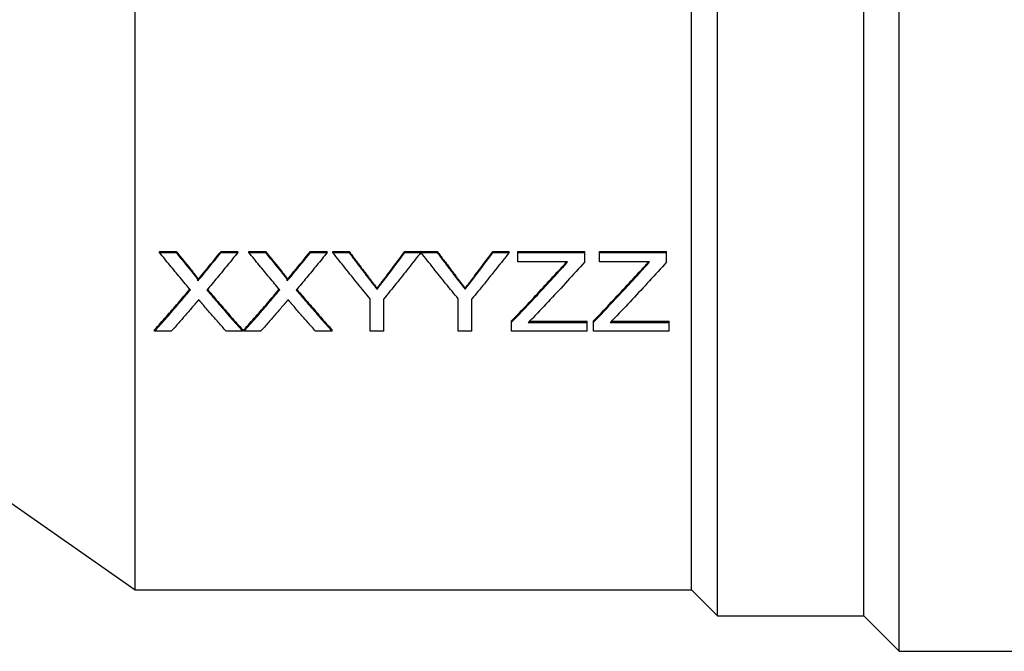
# Model space of a CAD drawing. Header units: millimetres. Extents: x 47 to 3731, y 22 to 390.
# Tile 3 of 11: x 284 to 330, y 165 to 194. Entities that reach past the tile are written whole.
import ezdxf

# ---------------------------------------------------------------- set-up
doc = ezdxf.new("R2010")
doc.units = ezdxf.units.MM
doc.layers.add('DETAIL', color=2, linetype='Continuous')

msp = doc.modelspace()

# ---------------------------------------------------------------- linework, layer by layer
at = {"layer": 'DETAIL'}
for p, q in [((325.334, 164.932), (325.334, 237.232)), ((316.884, 166.582), (316.884, 235.582)), ((323.684, 166.582), (323.684, 235.582)), ((289.824, 167.782), (289.824, 234.382)), ((315.684, 167.782), (315.684, 234.382)), ((290.954, 183.466), (290.954, 183.519)), ((290.954, 183.519), (291.718, 183.519)), ((291.718, 183.466), (291.718, 183.519)), ((293.813, 183.466), (293.813, 183.519)), ((293.813, 183.519), (294.589, 183.519)), ((294.589, 183.466), (294.589, 183.519)), ((295.108, 183.466), (295.108, 183.519)), ((295.108, 183.519), (295.872, 183.519)), ((295.872, 183.466), (295.872, 183.519)), ((297.967, 183.466), (297.967, 183.519)), ((297.967, 183.519), (298.743, 183.519)), ((298.743, 183.466), (298.743, 183.519)), ((299.01, 183.466), (299.01, 183.519)), ((299.01, 183.519), (299.761, 183.519)), ((299.761, 183.466), (299.761, 183.519)), ((302.355, 183.519), (303.101, 183.526)), ((302.355, 183.466), (302.355, 183.519)), ((303.101, 183.473), (303.101, 183.526)), ((303.106, 183.466), (303.106, 183.519)), ((303.106, 183.519), (303.857, 183.519)), ((303.857, 183.466), (303.857, 183.519)), ((306.452, 183.466), (306.452, 183.519)), ((306.452, 183.519), (307.203, 183.519)), ((307.203, 183.466), (307.203, 183.519)), ((307.6, 183.466), (307.6, 183.519)), ((307.6, 183.519), (310.715, 183.519)), ((310.715, 183.466), (310.715, 183.519)), ((311.408, 183.466), (311.408, 183.519)), ((311.408, 183.519), (314.523, 183.519)), ((314.523, 183.466), (314.523, 183.519)), ((290.954, 183.466), (291.718, 183.466)), ((293.813, 183.466), (294.589, 183.466)), ((295.108, 183.466), (295.872, 183.466)), ((297.967, 183.466), (298.743, 183.466)), ((299.01, 183.466), (299.761, 183.466)), ((302.355, 183.466), (303.101, 183.473)), ((303.106, 183.466), (303.857, 183.466)), ((306.452, 183.466), (307.203, 183.466)), ((307.6, 183.466), (310.715, 183.466)), ((307.6, 183.026), (307.6, 183.466)), ((310.715, 183.026), (310.715, 183.466)), ((311.408, 183.466), (314.523, 183.466)), ((311.408, 183.026), (311.408, 183.466)), ((314.523, 183.026), (314.523, 183.466)), ((309.919, 183.026), (307.6, 183.026)), ((313.727, 183.026), (311.408, 183.026)), ((292.737, 182.15), (292.737, 182.206)), ((296.891, 182.15), (296.891, 182.206)), ((301.059, 181.757), (301.059, 181.815)), ((305.155, 181.757), (305.155, 181.815)), ((300.741, 179.804), (300.741, 181.312)), ((301.376, 179.804), (301.376, 181.312)), ((304.837, 179.804), (304.837, 181.312)), ((305.472, 179.804), (305.472, 181.312)), ((290.723, 179.804), (290.723, 179.867)), ((294.819, 179.804), (294.819, 179.867)), ((294.877, 179.804), (294.877, 179.867)), ((298.973, 179.804), (298.973, 179.867)), ((307.312, 180.225), (307.312, 180.287)), ((307.312, 179.804), (307.312, 180.225)), ((308.092, 180.208), (310.831, 180.208)), ((308.153, 180.27), (310.831, 180.27)), ((310.831, 180.208), (310.831, 180.27)), ((310.831, 179.804), (310.831, 180.208)), ((311.119, 180.225), (311.119, 180.287)), ((311.119, 179.804), (311.119, 180.225)), ((311.9, 180.208), (314.639, 180.208)), ((311.96, 180.27), (314.639, 180.27)), ((314.639, 180.208), (314.639, 180.27)), ((314.639, 179.804), (314.639, 180.208)), ((291.498, 179.804), (290.723, 179.804)), ((294.819, 179.804), (294.054, 179.804)), ((295.651, 179.804), (294.877, 179.804)), ((298.973, 179.804), (298.208, 179.804)), ((301.376, 179.804), (300.741, 179.804)), ((305.472, 179.804), (304.837, 179.804)), ((310.831, 179.804), (307.312, 179.804)), ((314.639, 179.804), (311.119, 179.804)), ((281.184, 173.832), (289.824, 167.782)), ((289.824, 167.782), (315.684, 167.782)), ((315.684, 167.782), (316.884, 166.582)), ((316.884, 166.582), (323.684, 166.582)), ((323.684, 166.582), (325.334, 164.932)), ((325.334, 164.932), (332.134, 164.932))]:
    msp.add_line(p, q, dxfattribs=at)
at = {"layer": 'DETAIL', "flags": 128}
for points in [[(299.761, 183.519), (299.797, 183.47), (299.834, 183.422), (299.87, 183.373), (299.907, 183.324), (299.943, 183.276), (299.979, 183.228), (300.016, 183.179), (300.052, 183.131), (300.088, 183.083), (300.125, 183.034), (300.161, 182.986), (300.197, 182.938), (300.234, 182.89), (300.27, 182.842), (300.307, 182.794), (300.343, 182.746), (300.379, 182.699), (300.416, 182.651), (300.452, 182.603), (300.488, 182.556), (300.525, 182.508), (300.561, 182.46), (300.597, 182.413), (300.634, 182.365)], [(303.857, 183.519), (303.894, 183.47), (303.93, 183.422), (303.966, 183.373), (304.003, 183.324), (304.039, 183.276), (304.075, 183.228), (304.112, 183.179), (304.148, 183.131), (304.185, 183.083), (304.221, 183.034), (304.257, 182.986), (304.294, 182.938), (304.33, 182.89), (304.366, 182.842), (304.403, 182.794), (304.439, 182.746), (304.475, 182.699), (304.512, 182.651), (304.548, 182.603), (304.584, 182.556), (304.621, 182.508), (304.657, 182.46), (304.694, 182.413), (304.73, 182.365)], [(292.386, 181.73), (292.327, 181.801), (292.267, 181.872), (292.207, 181.943), (292.148, 182.014), (292.088, 182.086), (292.028, 182.157), (291.969, 182.229), (291.909, 182.301), (291.849, 182.373), (291.79, 182.445), (291.73, 182.517), (291.67, 182.589), (291.611, 182.662), (291.551, 182.734), (291.491, 182.807), (291.432, 182.879), (291.372, 182.952), (291.312, 183.025), (291.252, 183.099), (291.193, 183.172), (291.133, 183.245), (291.073, 183.319), (291.014, 183.392), (290.954, 183.466)], [(294.589, 183.466), (294.529, 183.392), (294.469, 183.318), (294.41, 183.244), (294.35, 183.171), (294.29, 183.097), (294.231, 183.024), (294.171, 182.951), (294.111, 182.877), (294.052, 182.804), (293.992, 182.732), (293.932, 182.659), (293.872, 182.586), (293.813, 182.514), (293.753, 182.441), (293.693, 182.369), (293.634, 182.297), (293.574, 182.225), (293.514, 182.153), (293.455, 182.081), (293.395, 182.009), (293.335, 181.938), (293.276, 181.867), (293.216, 181.795), (293.156, 181.724)], [(296.54, 181.73), (296.481, 181.801), (296.421, 181.872), (296.361, 181.943), (296.302, 182.014), (296.242, 182.086), (296.182, 182.157), (296.123, 182.229), (296.063, 182.301), (296.003, 182.373), (295.943, 182.445), (295.884, 182.517), (295.824, 182.589), (295.764, 182.662), (295.705, 182.734), (295.645, 182.807), (295.585, 182.879), (295.526, 182.952), (295.466, 183.025), (295.406, 183.099), (295.347, 183.172), (295.287, 183.245), (295.227, 183.319), (295.168, 183.392), (295.108, 183.466)], [(298.743, 183.466), (298.683, 183.392), (298.623, 183.318), (298.563, 183.244), (298.504, 183.171), (298.444, 183.097), (298.384, 183.024), (298.325, 182.951), (298.265, 182.877), (298.205, 182.804), (298.146, 182.732), (298.086, 182.659), (298.026, 182.586), (297.967, 182.514), (297.907, 182.441), (297.847, 182.369), (297.788, 182.297), (297.728, 182.225), (297.668, 182.153), (297.609, 182.081), (297.549, 182.009), (297.489, 181.938), (297.429, 181.867), (297.37, 181.795), (297.31, 181.724)], [(300.741, 181.312), (300.669, 181.399), (300.597, 181.487), (300.525, 181.575), (300.453, 181.663), (300.38, 181.751), (300.308, 181.84), (300.236, 181.928), (300.164, 182.017), (300.092, 182.106), (300.02, 182.196), (299.948, 182.285), (299.876, 182.375), (299.804, 182.465), (299.731, 182.555), (299.659, 182.645), (299.587, 182.735), (299.515, 182.826), (299.443, 182.917), (299.371, 183.008), (299.299, 183.099), (299.227, 183.191), (299.154, 183.282), (299.082, 183.374), (299.01, 183.466)], [(299.761, 183.466), (299.797, 183.417), (299.834, 183.369), (299.87, 183.32), (299.907, 183.271), (299.943, 183.223), (299.979, 183.174), (300.016, 183.125), (300.052, 183.077), (300.088, 183.029), (300.125, 182.98), (300.161, 182.932), (300.197, 182.884), (300.234, 182.836), (300.27, 182.787), (300.307, 182.739), (300.343, 182.691), (300.379, 182.643), (300.416, 182.596), (300.452, 182.548), (300.488, 182.5), (300.525, 182.452), (300.561, 182.404), (300.597, 182.357), (300.634, 182.309)], [(303.101, 183.473), (303.029, 183.381), (302.957, 183.289), (302.885, 183.197), (302.813, 183.105), (302.741, 183.014), (302.67, 182.922), (302.598, 182.831), (302.526, 182.74), (302.454, 182.649), (302.382, 182.559), (302.31, 182.468), (302.238, 182.378), (302.166, 182.288), (302.094, 182.198), (302.023, 182.109), (301.951, 182.019), (301.879, 181.93), (301.807, 181.841), (301.735, 181.752), (301.663, 181.664), (301.591, 181.576), (301.519, 181.487), (301.448, 181.399), (301.376, 181.312)], [(304.837, 181.312), (304.765, 181.399), (304.693, 181.487), (304.621, 181.575), (304.549, 181.663), (304.477, 181.751), (304.404, 181.84), (304.332, 181.928), (304.26, 182.017), (304.188, 182.106), (304.116, 182.196), (304.044, 182.285), (303.972, 182.375), (303.9, 182.465), (303.828, 182.555), (303.755, 182.645), (303.683, 182.735), (303.611, 182.826), (303.539, 182.917), (303.467, 183.008), (303.395, 183.099), (303.323, 183.191), (303.251, 183.282), (303.179, 183.374), (303.106, 183.466)], [(303.857, 183.466), (303.894, 183.417), (303.93, 183.369), (303.966, 183.32), (304.003, 183.271), (304.039, 183.223), (304.075, 183.174), (304.112, 183.125), (304.148, 183.077), (304.185, 183.029), (304.221, 182.98), (304.257, 182.932), (304.294, 182.884), (304.33, 182.836), (304.366, 182.787), (304.403, 182.739), (304.439, 182.691), (304.475, 182.643), (304.512, 182.596), (304.548, 182.548), (304.584, 182.5), (304.621, 182.452), (304.657, 182.404), (304.694, 182.357), (304.73, 182.309)], [(307.203, 183.466), (307.13, 183.374), (307.058, 183.282), (306.986, 183.191), (306.914, 183.099), (306.842, 183.008), (306.77, 182.917), (306.698, 182.826), (306.626, 182.735), (306.554, 182.645), (306.481, 182.555), (306.409, 182.465), (306.337, 182.375), (306.265, 182.285), (306.193, 182.196), (306.121, 182.106), (306.049, 182.017), (305.977, 181.928), (305.904, 181.84), (305.832, 181.751), (305.76, 181.663), (305.688, 181.575), (305.616, 181.487), (305.544, 181.399), (305.472, 181.312)], [(307.312, 180.287), (307.404, 180.382), (307.496, 180.478), (307.589, 180.574), (307.681, 180.67), (307.773, 180.766), (307.866, 180.863), (307.958, 180.96), (308.05, 181.057), (308.143, 181.154), (308.235, 181.252), (308.327, 181.35), (308.419, 181.448), (308.512, 181.547), (308.604, 181.646), (308.696, 181.745), (308.789, 181.844), (308.881, 181.944), (308.973, 182.043), (309.066, 182.143), (309.158, 182.244), (309.25, 182.344), (309.343, 182.445), (309.435, 182.546), (309.527, 182.647)], [(310.715, 183.026), (310.615, 182.914), (310.515, 182.803), (310.415, 182.692), (310.315, 182.582), (310.215, 182.472), (310.114, 182.362), (310.014, 182.252), (309.914, 182.143), (309.814, 182.034), (309.714, 181.925), (309.614, 181.817), (309.513, 181.708), (309.413, 181.601), (309.313, 181.493), (309.213, 181.386), (309.113, 181.279), (309.013, 181.172), (308.912, 181.066), (308.812, 180.96), (308.712, 180.854), (308.612, 180.749), (308.512, 180.644), (308.411, 180.539), (308.311, 180.435)], [(311.119, 180.287), (311.212, 180.382), (311.304, 180.478), (311.396, 180.574), (311.489, 180.67), (311.581, 180.766), (311.673, 180.863), (311.766, 180.96), (311.858, 181.057), (311.95, 181.154), (312.043, 181.252), (312.135, 181.35), (312.227, 181.448), (312.32, 181.547), (312.412, 181.646), (312.504, 181.745), (312.596, 181.844), (312.689, 181.944), (312.781, 182.043), (312.873, 182.143), (312.966, 182.244), (313.058, 182.344), (313.15, 182.445), (313.243, 182.546), (313.335, 182.647)], [(314.523, 183.026), (314.423, 182.914), (314.323, 182.803), (314.223, 182.692), (314.122, 182.582), (314.022, 182.472), (313.922, 182.362), (313.822, 182.252), (313.722, 182.143), (313.622, 182.034), (313.521, 181.925), (313.421, 181.817), (313.321, 181.708), (313.221, 181.601), (313.121, 181.493), (313.021, 181.386), (312.92, 181.279), (312.82, 181.172), (312.72, 181.066), (312.62, 180.96), (312.52, 180.854), (312.42, 180.749), (312.319, 180.644), (312.219, 180.539), (312.119, 180.435)], [(292.504, 182.561), (292.519, 182.542), (292.534, 182.524), (292.548, 182.506), (292.562, 182.49), (292.574, 182.474), (292.586, 182.459), (292.596, 182.445), (292.607, 182.433), (292.616, 182.421), (292.623, 182.412), (292.628, 182.404), (292.639, 182.39), (292.652, 182.372), (292.664, 182.356), (292.674, 182.34), (292.684, 182.326), (292.693, 182.312), (292.701, 182.299), (292.709, 182.286), (292.716, 182.273), (292.724, 182.259), (292.731, 182.244), (292.736, 182.226), (292.737, 182.206)], [(292.504, 182.506), (292.519, 182.486), (292.534, 182.468), (292.548, 182.45), (292.562, 182.434), (292.574, 182.418), (292.586, 182.403), (292.596, 182.389), (292.607, 182.377), (292.616, 182.365), (292.624, 182.354), (292.632, 182.343), (292.639, 182.334), (292.652, 182.316), (292.664, 182.299), (292.675, 182.284), (292.684, 182.27), (292.692, 182.257), (292.7, 182.245), (292.71, 182.227), (292.719, 182.212), (292.726, 182.199), (292.733, 182.182), (292.736, 182.168), (292.737, 182.15)], [(296.657, 182.561), (296.673, 182.542), (296.688, 182.524), (296.702, 182.506), (296.715, 182.49), (296.728, 182.474), (296.739, 182.459), (296.75, 182.445), (296.76, 182.433), (296.77, 182.421), (296.776, 182.412), (296.782, 182.404), (296.792, 182.39), (296.806, 182.372), (296.817, 182.356), (296.828, 182.34), (296.838, 182.326), (296.847, 182.312), (296.855, 182.299), (296.863, 182.286), (296.87, 182.273), (296.878, 182.259), (296.884, 182.244), (296.89, 182.226), (296.891, 182.206)], [(296.657, 182.506), (296.673, 182.486), (296.688, 182.468), (296.702, 182.45), (296.715, 182.434), (296.728, 182.418), (296.739, 182.403), (296.75, 182.389), (296.76, 182.377), (296.77, 182.365), (296.778, 182.354), (296.786, 182.343), (296.792, 182.334), (296.806, 182.316), (296.818, 182.299), (296.828, 182.284), (296.838, 182.27), (296.846, 182.257), (296.853, 182.245), (296.864, 182.227), (296.873, 182.212), (296.879, 182.199), (296.886, 182.182), (296.89, 182.168), (296.891, 182.15)], [(300.634, 182.365), (300.658, 182.334), (300.681, 182.304), (300.705, 182.274), (300.727, 182.245), (300.749, 182.216), (300.77, 182.189), (300.791, 182.162), (300.811, 182.136), (300.831, 182.11), (300.85, 182.085), (300.869, 182.061), (300.887, 182.038), (300.904, 182.016), (300.921, 181.994), (300.937, 181.973), (300.953, 181.952), (300.968, 181.933), (300.983, 181.914), (300.997, 181.896), (301.011, 181.878), (301.024, 181.861), (301.036, 181.845), (301.048, 181.83), (301.059, 181.815)], [(300.634, 182.309), (300.658, 182.278), (300.681, 182.247), (300.705, 182.217), (300.727, 182.188), (300.749, 182.16), (300.77, 182.132), (300.791, 182.105), (300.811, 182.079), (300.831, 182.053), (300.85, 182.028), (300.869, 182.004), (300.887, 181.981), (300.904, 181.958), (300.921, 181.937), (300.937, 181.915), (300.953, 181.895), (300.968, 181.875), (300.983, 181.856), (300.997, 181.838), (301.011, 181.82), (301.024, 181.804), (301.036, 181.788), (301.048, 181.772), (301.059, 181.757)], [(301.059, 181.815), (301.076, 181.836), (301.092, 181.858), (301.109, 181.879), (301.126, 181.901), (301.144, 181.923), (301.161, 181.946), (301.179, 181.969), (301.197, 181.992), (301.215, 182.016), (301.234, 182.04), (301.253, 182.064), (301.272, 182.088), (301.291, 182.113), (301.31, 182.138), (301.33, 182.164), (301.35, 182.19), (301.37, 182.216), (301.39, 182.242), (301.411, 182.269), (301.432, 182.296), (301.453, 182.324), (301.474, 182.351), (301.495, 182.38), (301.517, 182.408)], [(301.059, 181.757), (301.076, 181.778), (301.092, 181.8), (301.109, 181.822), (301.126, 181.844), (301.144, 181.866), (301.161, 181.889), (301.179, 181.912), (301.197, 181.935), (301.215, 181.958), (301.234, 181.982), (301.253, 182.007), (301.272, 182.031), (301.291, 182.056), (301.31, 182.081), (301.33, 182.107), (301.35, 182.133), (301.37, 182.159), (301.39, 182.186), (301.411, 182.213), (301.432, 182.24), (301.453, 182.267), (301.474, 182.295), (301.495, 182.323), (301.517, 182.352)], [(304.73, 182.365), (304.754, 182.334), (304.778, 182.304), (304.801, 182.274), (304.823, 182.245), (304.845, 182.216), (304.866, 182.189), (304.887, 182.162), (304.907, 182.136), (304.927, 182.11), (304.946, 182.085), (304.965, 182.061), (304.983, 182.038), (305, 182.016), (305.017, 181.994), (305.034, 181.973), (305.049, 181.952), (305.065, 181.933), (305.079, 181.914), (305.093, 181.896), (305.107, 181.878), (305.12, 181.861), (305.132, 181.845), (305.144, 181.83), (305.155, 181.815)], [(304.73, 182.309), (304.754, 182.278), (304.778, 182.247), (304.801, 182.217), (304.823, 182.188), (304.845, 182.16), (304.866, 182.132), (304.887, 182.105), (304.907, 182.079), (304.927, 182.053), (304.946, 182.028), (304.965, 182.004), (304.983, 181.981), (305, 181.958), (305.017, 181.937), (305.034, 181.915), (305.049, 181.895), (305.065, 181.875), (305.079, 181.856), (305.093, 181.838), (305.107, 181.82), (305.12, 181.804), (305.132, 181.788), (305.144, 181.772), (305.155, 181.757)], [(305.155, 181.815), (305.172, 181.836), (305.188, 181.858), (305.205, 181.879), (305.223, 181.901), (305.24, 181.923), (305.257, 181.946), (305.275, 181.969), (305.293, 181.992), (305.312, 182.016), (305.33, 182.04), (305.349, 182.064), (305.368, 182.088), (305.387, 182.113), (305.406, 182.138), (305.426, 182.164), (305.446, 182.19), (305.466, 182.216), (305.486, 182.242), (305.507, 182.269), (305.528, 182.296), (305.549, 182.324), (305.57, 182.351), (305.592, 182.38), (305.613, 182.408)], [(305.155, 181.757), (305.172, 181.778), (305.188, 181.8), (305.205, 181.822), (305.223, 181.844), (305.24, 181.866), (305.257, 181.889), (305.275, 181.912), (305.293, 181.935), (305.312, 181.958), (305.33, 181.982), (305.349, 182.007), (305.368, 182.031), (305.387, 182.056), (305.406, 182.081), (305.426, 182.107), (305.446, 182.133), (305.466, 182.159), (305.486, 182.186), (305.507, 182.213), (305.528, 182.24), (305.549, 182.267), (305.57, 182.295), (305.592, 182.323), (305.613, 182.352)], [(307.312, 180.225), (307.404, 180.32), (307.496, 180.416), (307.589, 180.512), (307.681, 180.608), (307.773, 180.705), (307.866, 180.802), (307.958, 180.899), (308.05, 180.997), (308.143, 181.095), (308.235, 181.193), (308.327, 181.291), (308.419, 181.389), (308.512, 181.488), (308.604, 181.587), (308.696, 181.687), (308.789, 181.786), (308.881, 181.886), (308.973, 181.986), (309.066, 182.087), (309.158, 182.187), (309.25, 182.288), (309.343, 182.389), (309.435, 182.491), (309.527, 182.592)], [(311.119, 180.225), (311.212, 180.32), (311.304, 180.416), (311.396, 180.512), (311.489, 180.608), (311.581, 180.705), (311.673, 180.802), (311.766, 180.899), (311.858, 180.997), (311.95, 181.095), (312.043, 181.193), (312.135, 181.291), (312.227, 181.389), (312.32, 181.488), (312.412, 181.587), (312.504, 181.687), (312.596, 181.786), (312.689, 181.886), (312.781, 181.986), (312.873, 182.087), (312.966, 182.187), (313.058, 182.288), (313.15, 182.389), (313.243, 182.491), (313.335, 182.592)], [(290.723, 179.867), (290.792, 179.944), (290.86, 180.021), (290.928, 180.098), (290.996, 180.175), (291.065, 180.253), (291.133, 180.33), (291.201, 180.408), (291.27, 180.486), (291.338, 180.565), (291.406, 180.643), (291.474, 180.721), (291.543, 180.8), (291.611, 180.879), (291.679, 180.958), (291.747, 181.038), (291.816, 181.117), (291.884, 181.197), (291.952, 181.277), (292.021, 181.357), (292.089, 181.437), (292.157, 181.517), (292.225, 181.598), (292.294, 181.678), (292.362, 181.759)], [(290.723, 179.804), (290.793, 179.882), (290.862, 179.96), (290.931, 180.039), (291, 180.117), (291.07, 180.196), (291.139, 180.275), (291.208, 180.354), (291.278, 180.434), (291.347, 180.513), (291.416, 180.593), (291.486, 180.673), (291.555, 180.753), (291.624, 180.834), (291.693, 180.914), (291.763, 180.995), (291.832, 181.076), (291.901, 181.157), (291.971, 181.239), (292.04, 181.32), (292.109, 181.402), (292.179, 181.484), (292.248, 181.566), (292.317, 181.648), (292.386, 181.73)], [(293.156, 181.724), (293.226, 181.642), (293.295, 181.56), (293.364, 181.478), (293.433, 181.397), (293.503, 181.315), (293.572, 181.234), (293.641, 181.153), (293.711, 181.072), (293.78, 180.992), (293.849, 180.911), (293.919, 180.831), (293.988, 180.751), (294.057, 180.671), (294.126, 180.591), (294.196, 180.511), (294.265, 180.432), (294.334, 180.353), (294.404, 180.274), (294.473, 180.195), (294.542, 180.116), (294.612, 180.038), (294.681, 179.96), (294.75, 179.882), (294.819, 179.804)], [(293.181, 181.753), (293.249, 181.673), (293.317, 181.592), (293.386, 181.512), (293.454, 181.432), (293.522, 181.352), (293.59, 181.272), (293.659, 181.193), (293.727, 181.113), (293.795, 181.034), (293.864, 180.955), (293.932, 180.876), (294, 180.797), (294.068, 180.719), (294.137, 180.641), (294.205, 180.562), (294.273, 180.484), (294.341, 180.407), (294.41, 180.329), (294.478, 180.252), (294.546, 180.174), (294.615, 180.097), (294.683, 180.021), (294.751, 179.944), (294.819, 179.867)], [(294.877, 179.867), (294.945, 179.944), (295.014, 180.021), (295.082, 180.098), (295.15, 180.175), (295.219, 180.253), (295.287, 180.33), (295.355, 180.408), (295.423, 180.486), (295.492, 180.565), (295.56, 180.643), (295.628, 180.721), (295.696, 180.8), (295.765, 180.879), (295.833, 180.958), (295.901, 181.038), (295.97, 181.117), (296.038, 181.197), (296.106, 181.277), (296.174, 181.357), (296.243, 181.437), (296.311, 181.517), (296.379, 181.598), (296.448, 181.678), (296.516, 181.759)], [(294.877, 179.804), (294.946, 179.882), (295.016, 179.96), (295.085, 180.039), (295.154, 180.117), (295.224, 180.196), (295.293, 180.275), (295.362, 180.354), (295.432, 180.434), (295.501, 180.513), (295.57, 180.593), (295.639, 180.673), (295.709, 180.753), (295.778, 180.834), (295.847, 180.914), (295.917, 180.995), (295.986, 181.076), (296.055, 181.157), (296.124, 181.239), (296.194, 181.32), (296.263, 181.402), (296.332, 181.484), (296.402, 181.566), (296.471, 181.648), (296.54, 181.73)], [(297.31, 181.724), (297.379, 181.642), (297.449, 181.56), (297.518, 181.478), (297.587, 181.397), (297.657, 181.315), (297.726, 181.234), (297.795, 181.153), (297.865, 181.072), (297.934, 180.992), (298.003, 180.911), (298.072, 180.831), (298.142, 180.751), (298.211, 180.671), (298.28, 180.591), (298.35, 180.511), (298.419, 180.432), (298.488, 180.353), (298.557, 180.274), (298.627, 180.195), (298.696, 180.116), (298.765, 180.038), (298.835, 179.96), (298.904, 179.882), (298.973, 179.804)], [(297.335, 181.753), (297.403, 181.673), (297.471, 181.592), (297.539, 181.512), (297.608, 181.432), (297.676, 181.352), (297.744, 181.272), (297.813, 181.193), (297.881, 181.113), (297.949, 181.034), (298.017, 180.955), (298.086, 180.876), (298.154, 180.797), (298.222, 180.719), (298.29, 180.641), (298.359, 180.562), (298.427, 180.484), (298.495, 180.407), (298.564, 180.329), (298.632, 180.252), (298.7, 180.174), (298.768, 180.097), (298.837, 180.021), (298.905, 179.944), (298.973, 179.867)], [(292.774, 181.272), (292.769, 181.266), (292.763, 181.259), (292.756, 181.252), (292.749, 181.243), (292.741, 181.234), (292.733, 181.224), (292.723, 181.213), (292.714, 181.202), (292.703, 181.189), (292.692, 181.176), (292.68, 181.163), (292.668, 181.148), (292.661, 181.14), (292.653, 181.131), (292.644, 181.121), (292.635, 181.11), (292.625, 181.098), (292.615, 181.086), (292.607, 181.077), (292.599, 181.067), (292.591, 181.057), (292.582, 181.047), (292.572, 181.035), (292.562, 181.024)], [(292.959, 181.057), (292.951, 181.066), (292.943, 181.075), (292.936, 181.084), (292.928, 181.093), (292.92, 181.102), (292.913, 181.111), (292.905, 181.12), (292.897, 181.129), (292.89, 181.137), (292.882, 181.146), (292.874, 181.155), (292.866, 181.164), (292.859, 181.173), (292.851, 181.182), (292.843, 181.191), (292.836, 181.2), (292.828, 181.209), (292.82, 181.218), (292.813, 181.227), (292.805, 181.236), (292.797, 181.245), (292.789, 181.254), (292.782, 181.263), (292.774, 181.272)], [(296.928, 181.272), (296.923, 181.266), (296.917, 181.259), (296.91, 181.252), (296.903, 181.243), (296.895, 181.234), (296.887, 181.224), (296.877, 181.213), (296.867, 181.202), (296.857, 181.189), (296.846, 181.176), (296.834, 181.163), (296.822, 181.148), (296.814, 181.14), (296.807, 181.131), (296.798, 181.121), (296.789, 181.11), (296.779, 181.098), (296.769, 181.086), (296.761, 181.077), (296.753, 181.067), (296.745, 181.057), (296.736, 181.047), (296.726, 181.035), (296.716, 181.024)], [(297.113, 181.057), (297.105, 181.066), (297.097, 181.075), (297.09, 181.084), (297.082, 181.093), (297.074, 181.102), (297.067, 181.111), (297.059, 181.12), (297.051, 181.129), (297.043, 181.137), (297.036, 181.146), (297.028, 181.155), (297.02, 181.164), (297.013, 181.173), (297.005, 181.182), (296.997, 181.191), (296.99, 181.2), (296.982, 181.209), (296.974, 181.218), (296.966, 181.227), (296.959, 181.236), (296.951, 181.245), (296.943, 181.254), (296.936, 181.263), (296.928, 181.272)], [(292.562, 181.024), (292.518, 180.972), (292.474, 180.92), (292.429, 180.869), (292.385, 180.817), (292.34, 180.766), (292.296, 180.714), (292.252, 180.663), (292.207, 180.612), (292.163, 180.561), (292.119, 180.51), (292.074, 180.459), (292.03, 180.408), (291.986, 180.357), (291.941, 180.306), (291.897, 180.256), (291.852, 180.205), (291.808, 180.155), (291.764, 180.104), (291.719, 180.054), (291.675, 180.004), (291.631, 179.954), (291.586, 179.904), (291.542, 179.854), (291.498, 179.804)], [(294.054, 179.804), (294.008, 179.855), (293.963, 179.906), (293.917, 179.958), (293.872, 180.009), (293.826, 180.061), (293.78, 180.112), (293.735, 180.164), (293.689, 180.216), (293.643, 180.268), (293.598, 180.32), (293.552, 180.372), (293.506, 180.424), (293.461, 180.477), (293.415, 180.529), (293.37, 180.581), (293.324, 180.634), (293.278, 180.686), (293.233, 180.739), (293.187, 180.792), (293.141, 180.845), (293.096, 180.898), (293.05, 180.951), (293.004, 181.004), (292.959, 181.057)], [(296.716, 181.024), (296.672, 180.972), (296.627, 180.92), (296.583, 180.869), (296.539, 180.817), (296.494, 180.766), (296.45, 180.714), (296.406, 180.663), (296.361, 180.612), (296.317, 180.561), (296.272, 180.51), (296.228, 180.459), (296.184, 180.408), (296.139, 180.357), (296.095, 180.306), (296.051, 180.256), (296.006, 180.205), (295.962, 180.155), (295.918, 180.104), (295.873, 180.054), (295.829, 180.004), (295.785, 179.954), (295.74, 179.904), (295.696, 179.854), (295.651, 179.804)], [(298.208, 179.804), (298.162, 179.855), (298.117, 179.906), (298.071, 179.958), (298.025, 180.009), (297.98, 180.061), (297.934, 180.112), (297.889, 180.164), (297.843, 180.216), (297.797, 180.268), (297.752, 180.32), (297.706, 180.372), (297.66, 180.424), (297.615, 180.477), (297.569, 180.529), (297.523, 180.581), (297.478, 180.634), (297.432, 180.686), (297.387, 180.739), (297.341, 180.792), (297.295, 180.845), (297.25, 180.898), (297.204, 180.951), (297.158, 181.004), (297.113, 181.057)]]:
    msp.add_lwpolyline(points, dxfattribs=at)
at = {"layer": 'DETAIL'}
for centre, major_axis, ratio, start_param, end_param in [((292.111, 209.65), (24.614, -42.499), 0.307476, 5.186352, 5.214527), ((293.422, 209.578), (24.469, 42.429), 0.306598, 4.209644, 4.23788), ((296.265, 209.65), (24.614, -42.499), 0.307476, 5.186352, 5.214527), ((297.576, 209.578), (24.469, 42.429), 0.306598, 4.209644, 4.23788), ((301.936, 208.345), (21.882, 41.196), 0.291109, 4.194238, 4.227837), ((306.032, 208.345), (21.882, 41.196), 0.291109, 4.194238, 4.227837), ((292.111, 209.624), (24.585, -42.576), 0.306851, 5.186738, 5.21494), ((293.422, 209.552), (24.441, 42.506), 0.305973, 4.209233, 4.237496), ((296.265, 209.624), (24.585, -42.576), 0.306851, 5.186737, 5.21494), ((297.576, 209.552), (24.441, 42.506), 0.305973, 4.209233, 4.237496), ((301.936, 208.323), (21.859, 41.276), 0.290486, 4.193862, 4.22749), ((306.032, 208.323), (21.859, 41.276), 0.290486, 4.193862, 4.22749), ((309.723, 211.55), (28.116, 44.377), 0.330186, 4.225779, 4.238148), ((309.723, 211.582), (28.153, 44.303), 0.330816, 4.226235, 4.237051), ((313.531, 211.55), (28.116, 44.377), 0.330186, 4.225779, 4.238148), ((313.531, 211.582), (28.153, 44.303), 0.330816, 4.226235, 4.237051), ((292.884, 209.889), (24.19, 42.596), 0.31775, 4.196969, 4.207571), ((292.884, 209.863), (24.162, 42.673), 0.317102, 4.196556, 4.207168), ((297.038, 209.89), (24.19, 42.596), 0.31775, 4.196969, 4.207571), ((297.038, 209.863), (24.162, 42.673), 0.317103, 4.196556, 4.207168), ((308.202, 212.908), (-26.681, -45.128), 0.37445, 1.002755, 1.009691), ((312.009, 212.908), (-26.681, -45.128), 0.374451, 1.002755, 1.00969)]:
    msp.add_ellipse(centre, major_axis=major_axis, ratio=ratio, start_param=start_param, end_param=end_param, dxfattribs=at)

doc.saveas('drawing.dxf')
